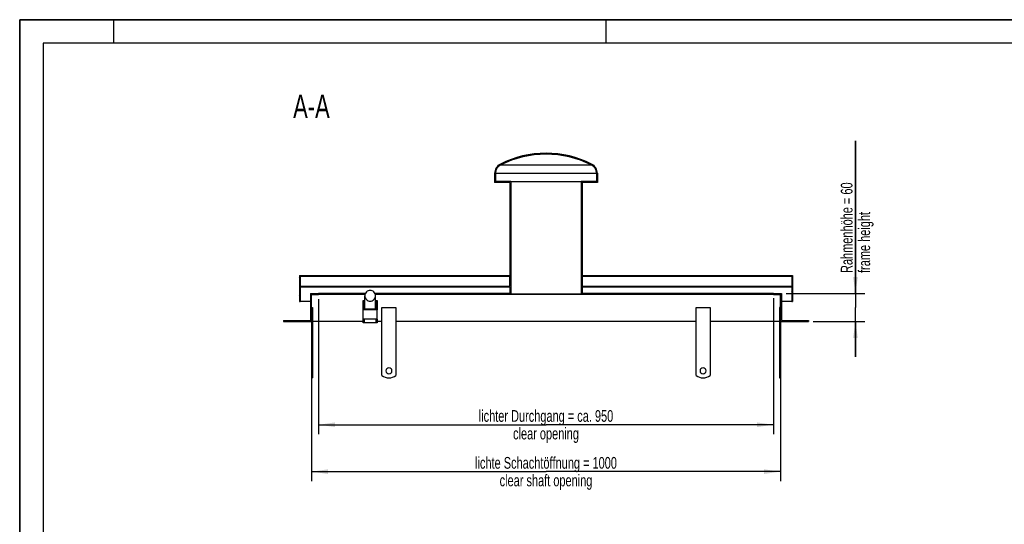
# Model space of a CAD drawing. Header units: millimetres. Extents: x 0 to 4200, y 0 to 2970.
# Tile 3 of 17: x 0 to 2100, y 1894 to 2970. Entities that reach past the tile are written whole.
import ezdxf

# ---------------------------------------------------------------- set-up
doc = ezdxf.new("R2010")
doc.units = ezdxf.units.MM
doc.header["$LTSCALE"] = 231
doc.layers.get('0').update_dxf_attribs({"linetype": 'CONTINUOUS'})
for name, color, linetype in [('005_AXIS', 7, 'CONTINUOUS'), ('050_DIMENSIONING', 7, 'CONTINUOUS'), ('052_SYMBOLS', 7, 'CONTINUOUS')]:
    doc.layers.add(name, color=color, linetype=linetype)
doc.styles.get("Standard").update_dxf_attribs({"font": 'txt', "width": 0.7})
doc.dimstyles.new('DIMSTYLE_1', dxfattribs={"dimtxt": 25, "dimasz": 35, "dimexe": 2, "dimexo": 1, "dimtad": 1, "dimdec": 1, "dimtxsty": 'Standard', "dimblk": '_FILLED', "dimblk1": '_FILLED', "dimblk2": '_FILLED', "dimcen": 0.09, "dimazin": 2, "dimtp": 0.8, "dimtm": 0.8, "dimtfac": 1, "dimtdec": 1, "dimtofl": 0, "dimtmove": 0, "dimatfit": 3, "dimldrblk": '_FILLED', "dimfxl": 1, "dimtolj": 1, "dimarcsym": 0})
doc.dimstyles.new('DIMSTYLE_3', dxfattribs={"dimtxt": 25, "dimasz": 35, "dimexe": 2, "dimexo": 1, "dimtad": 1, "dimtxsty": 'Standard', "dimblk": '_FILLED', "dimblk1": '_FILLED', "dimblk2": '_FILLED', "dimcen": 0.09, "dimazin": 2, "dimtp": 0.3, "dimtm": 0.3, "dimtfac": 1, "dimtofl": 0, "dimtmove": 0, "dimatfit": 3, "dimldrblk": '_FILLED', "dimfxl": 1, "dimtolj": 1, "dimarcsym": 0})
doc.dimstyles.new('DIMSTYLE_4', dxfattribs={"dimtxt": 25, "dimasz": 35, "dimexe": 2, "dimexo": 1, "dimtad": 1, "dimtxsty": 'Standard', "dimblk": '_FILLED', "dimblk1": '_FILLED', "dimblk2": '_FILLED', "dimcen": 0.09, "dimazin": 2, "dimtp": 0.8, "dimtm": 0.8, "dimtfac": 1, "dimtofl": 0, "dimtmove": 0, "dimatfit": 3, "dimldrblk": '_FILLED', "dimfxl": 1, "dimtolj": 1, "dimarcsym": 0})

# ---------------------------------------------------------------- blocks, each defined once
blk = doc.blocks.new('_FILLED')
at = {"color": 0, "linetype": 'ByBlock'}
blk.add_solid([(0, 0), (-1, 0.1428571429), (-1, -0.1428571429)], dxfattribs=at)
blk = doc.blocks.new('*D3')
at = {"layer": '050_DIMENSIONING', "color": 2, "linetype": 'Continuous', "transparency": 16777216}
for p, q in [((622.5181724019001, 2316.227784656), (622.5181724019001, 1986.227784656)), ((1622.5181724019, 2316.227784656), (1622.5181724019, 1986.227784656)), ((622.5181724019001, 2006.227784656), (1122.5181724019, 2006.227784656)), ((1622.5181724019, 2006.227784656), (1122.5181724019, 2006.227784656))]:
    blk.add_line(p, q, dxfattribs=at)
at = {"layer": '050_DIMENSIONING', "color": 2, "linetype": 'Continuous', "transparency": 16777216, "xscale": 35, "yscale": 35, "zscale": 35, "rotation": 180}
blk.add_blockref('_FILLED', (622.5181724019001, 2006.227784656), dxfattribs=at)
at = {"layer": '050_DIMENSIONING', "color": 2, "linetype": 'Continuous', "transparency": 16777216, "xscale": 35, "yscale": 35, "zscale": 35}
blk.add_blockref('_FILLED', (1622.5181724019, 2006.227784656), dxfattribs=at)
at = {"layer": '050_DIMENSIONING', "color": 2, "linetype": 'Continuous', "transparency": 16777216, "insert": (1122.5181724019, 2037.477784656), "char_height": 25, "width": 718.2142857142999, "attachment_point": 2, "line_spacing_factor": 0.9}
blk.add_mtext('lichte Schachtöffnung = 1000\\Pclear shaft opening', dxfattribs=at)
blk = doc.blocks.new('*D7')
at = {"layer": '050_DIMENSIONING', "color": 2, "linetype": 'Continuous', "transparency": 16777216}
for p, q in [((1782.5181724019, 2386.227784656), (1782.5181724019, 2711.6489933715)), ((1782.5181724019, 2711.6489933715), (1782.5181724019, 2356.227784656)), ((1634.5181724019, 2386.227784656), (1802.5181724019, 2386.227784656)), ((1782.5181724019, 2251.227784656), (1782.5181724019, 2356.227784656)), ((1692.5181724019, 2326.227784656), (1802.5181724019, 2326.227784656)), ((1782.5181724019, 2326.227784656), (1782.5181724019, 2251.227784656))]:
    blk.add_line(p, q, dxfattribs=at)
at = {"layer": '050_DIMENSIONING', "color": 2, "linetype": 'Continuous', "transparency": 16777216, "xscale": 35, "yscale": 35, "zscale": 35}
for p, rotation in [((1782.5181724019, 2386.227784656), 270), ((1782.5181724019, 2326.227784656), 90)]:
    blk.add_blockref('_FILLED', p, dxfattribs=dict(at, rotation=rotation))
at = {"layer": '050_DIMENSIONING', "color": 2, "linetype": 'Continuous', "transparency": 16777216, "insert": (1751.2681724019, 2429.8632790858), "char_height": 25, "width": 422.6785714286, "attachment_point": 1, "rotation": 90, "line_spacing_factor": 0.9}
blk.add_mtext('Rahmenhöhe = 60\\Pframe height', dxfattribs=at)
blk = doc.blocks.new('*D8')
at = {"layer": '050_DIMENSIONING', "color": 2, "linetype": 'Continuous', "transparency": 16777216}
for p, q in [((637.5181724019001, 2374.227784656), (637.5181724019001, 2086.227784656)), ((1607.5181724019, 2376.227784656), (1607.5181724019, 2086.227784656)), ((637.5181724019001, 2106.227784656), (1122.5181724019, 2106.227784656)), ((1607.5181724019, 2106.227784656), (1122.5181724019, 2106.227784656))]:
    blk.add_line(p, q, dxfattribs=at)
at = {"layer": '050_DIMENSIONING', "color": 2, "linetype": 'Continuous', "transparency": 16777216, "xscale": 35, "yscale": 35, "zscale": 35, "rotation": 180}
blk.add_blockref('_FILLED', (637.5181724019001, 2106.227784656), dxfattribs=at)
at = {"layer": '050_DIMENSIONING', "color": 2, "linetype": 'Continuous', "transparency": 16777216, "xscale": 35, "yscale": 35, "zscale": 35}
blk.add_blockref('_FILLED', (1607.5181724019, 2106.227784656), dxfattribs=at)
at = {"layer": '050_DIMENSIONING', "color": 2, "linetype": 'Continuous', "transparency": 16777216, "insert": (1122.5181724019, 2137.477784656), "char_height": 25, "width": 707.1428571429, "attachment_point": 2, "line_spacing_factor": 0.9}
blk.add_mtext('lichter Durchgang = ca. 950\\Pclear opening', dxfattribs=at)

msp = doc.modelspace()

# ---------------------------------------------------------------- hatches: boundary and pattern name
at = {"linetype": 'Continuous'}
h = msp.add_hatch(dxfattribs=at)
h.set_pattern_fill('A', color=2, scale=26.2989329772, angle=45, style=0, pattern_type=0)
h.set_pattern_definition([(45, (0, 0), (-18.5961538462, 18.5961538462), [])])
edge = h.paths.add_edge_path()
edge.add_line((562.5181724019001, 2326.227784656), (622.5181724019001, 2326.227784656))
edge.add_line((562.5181724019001, 2328.227784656), (562.5181724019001, 2326.227784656))
edge.add_line((562.5181724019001, 2328.227784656), (620.5181724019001, 2328.227784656))
edge.add_line((620.5181724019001, 2386.227784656), (620.5181724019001, 2328.227784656))
edge.add_line((620.5181724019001, 2386.227784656), (637.5181724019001, 2386.227784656))
edge.add_line((637.5181724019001, 2384.227784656), (637.5181724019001, 2386.227784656))
edge.add_line((622.5181724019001, 2384.227784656), (637.5181724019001, 2384.227784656))
edge.add_line((622.5181724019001, 2326.227784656), (622.5181724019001, 2384.227784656))
edge = h.paths.add_edge_path()
edge.add_line((1622.5181724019, 2326.227784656), (1682.5181724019, 2326.227784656))
edge.add_line((1622.5181724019, 2326.227784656), (1622.5181724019, 2384.227784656))
edge.add_line((1607.5181724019, 2384.227784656), (1622.5181724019, 2384.227784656))
edge.add_line((1607.5181724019, 2384.227784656), (1607.5181724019, 2386.227784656))
edge.add_line((1607.5181724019, 2386.227784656), (1624.5181724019, 2386.227784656))
edge.add_line((1624.5181724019, 2386.227784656), (1624.5181724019, 2328.227784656))
edge.add_line((1624.5181724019, 2328.227784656), (1682.5181724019, 2328.227784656))
edge.add_line((1682.5181724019, 2328.227784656), (1682.5181724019, 2326.227784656))
edge = h.paths.add_edge_path()
edge.add_line((596.5181724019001, 2369.227784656), (598.5181724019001, 2369.227784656))
edge.add_line((596.5181724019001, 2424.227784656), (596.5181724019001, 2369.227784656))
edge.add_line((596.5181724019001, 2424.227784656), (1045.5181724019, 2424.227784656))
edge.add_line((1045.5181724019, 2622.6176003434), (1045.5181724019, 2424.227784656))
edge.add_line((1045.5181724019, 2622.6176003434), (1013.0181724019, 2622.6176003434))
edge.add_line((1013.0181724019, 2642.6176003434), (1013.0181724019, 2622.6176003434))
edge.add_arc((1034.9181724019, 2642.6176003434), 21.9, 116.4945026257, 180)
edge.add_arc((1122.8914478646, 2466.1281026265), 219.1, 90.097613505, 116.4945026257)
edge.add_arc((1122.1448969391, 2466.1281026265), 219.1, 423.50549737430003, 449.902386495, ccw=False)
edge.add_arc((1210.1181724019, 2642.6176003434), 21.9, 360, 423.50549737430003, ccw=False)
edge.add_line((1232.0181724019, 2642.6176003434), (1232.0181724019, 2622.6176003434))
edge.add_line((1232.0181724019, 2622.6176003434), (1199.5181724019, 2622.6176003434))
edge.add_line((1199.5181724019, 2622.6176003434), (1199.5181724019, 2424.227784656))
edge.add_line((1199.5181724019, 2424.227784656), (1648.5181724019, 2424.227784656))
edge.add_line((1648.5181724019, 2424.227784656), (1648.5181724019, 2369.227784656))
edge.add_line((1646.5181724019, 2369.227784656), (1648.5181724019, 2369.227784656))
edge.add_line((1646.5181724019, 2400.227784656), (1646.5181724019, 2369.227784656))
edge.add_line((1199.5181724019, 2400.227784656), (1646.5181724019, 2400.227784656))
edge.add_line((1199.5181724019, 2400.227784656), (1199.5181724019, 2385.227784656))
edge.add_line((1199.5181724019, 2385.227784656), (1197.5181724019, 2385.227784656))
edge.add_line((1197.5181724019, 2624.6176003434), (1197.5181724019, 2385.227784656))
edge.add_line((1230.0181753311, 2624.6176003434), (1197.5181724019, 2624.6176003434))
edge.add_line((1230.0181753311, 2642.6176003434), (1230.0181753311, 2624.6176003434))
edge.add_arc((1210.1181724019, 2642.6176003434), 19.9000029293, 360, 423.50549737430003, ccw=False)
edge.add_arc((1122.1448969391, 2466.1281026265), 217.1000029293, 423.50549737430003, 449.9014872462, ccw=False)
edge.add_arc((1122.8914478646, 2466.1281026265), 217.1000029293, 90.0985127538, 116.4945026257)
edge.add_arc((1034.9181724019, 2642.6176003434), 19.9000029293, 116.4945026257, 180)
edge.add_line((1015.0181694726, 2642.6176003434), (1015.0181694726, 2624.6176003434))
edge.add_line((1047.5181724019, 2624.6176003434), (1015.0181694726, 2624.6176003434))
edge.add_line((1047.5181724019, 2624.6176003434), (1047.5181724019, 2385.227784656))
edge.add_line((1047.5181724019, 2385.227784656), (1045.5181724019, 2385.227784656))
edge.add_line((1045.5181724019, 2400.227784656), (1045.5181724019, 2385.227784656))
edge.add_line((598.5181724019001, 2400.227784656), (1045.5181724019, 2400.227784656))
edge.add_line((598.5181724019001, 2400.227784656), (598.5181724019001, 2369.227784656))
edge.add_line((1646.5181724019, 2422.227784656), (1646.5181724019, 2401.477784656))
edge.add_line((1646.5181724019, 2422.227784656), (1199.5181724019, 2422.227784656))
edge.add_line((1199.5181724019, 2422.227784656), (1199.5181724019, 2401.477784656))
edge.add_line((1199.5181724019, 2401.477784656), (1646.5181724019, 2401.477784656))
edge.add_line((598.5181724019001, 2422.227784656), (598.5181724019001, 2401.477784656))
edge.add_line((598.5181724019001, 2401.477784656), (1045.5181724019, 2401.477784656))
edge.add_line((1045.5181724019, 2401.477784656), (1045.5181724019, 2422.227784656))
edge.add_line((1045.5181724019, 2422.227784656), (598.5181724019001, 2422.227784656))

# ---------------------------------------------------------------- linework, layer by layer
at = {"color": 7, "linetype": 'Continuous'}
for p, q in [((0, 2970), (4200, 2970)), ((0, 0), (0, 2970)), ((1013.0181724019, 2642.6176003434), (1013.0181724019, 2622.6176003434)), ((1015.0181694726, 2642.6176003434), (1015.0181694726, 2624.6176003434)), ((1230.0181753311, 2642.6176003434), (1230.0181753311, 2624.6176003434)), ((1232.0181724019, 2642.6176003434), (1232.0181724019, 2622.6176003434)), ((1045.5181724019, 2622.6176003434), (1013.0181724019, 2622.6176003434)), ((1047.5181724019, 2624.6176003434), (1015.0181694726, 2624.6176003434)), ((1045.5181724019, 2622.6176003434), (1045.5181724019, 2424.227784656)), ((1047.5181724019, 2624.6176003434), (1047.5181724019, 2385.227784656)), ((1047.5181724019, 2624.6176003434), (1197.5181724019, 2624.6176003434)), ((1197.5181724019, 2624.6176003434), (1197.5181724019, 2385.227784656)), ((1230.0181753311, 2624.6176003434), (1197.5181724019, 2624.6176003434)), ((1232.0181724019, 2622.6176003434), (1199.5181724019, 2622.6176003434)), ((1199.5181724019, 2622.6176003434), (1199.5181724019, 2424.227784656)), ((596.5181724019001, 2424.227784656), (596.5181724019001, 2369.227784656)), ((596.5181724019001, 2424.227784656), (1045.5181724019, 2424.227784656)), ((1045.5181724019, 2422.227784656), (598.5181724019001, 2422.227784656)), ((598.5181724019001, 2422.227784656), (598.5181724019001, 2401.477784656)), ((1045.5181724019, 2401.477784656), (1045.5181724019, 2422.227784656)), ((1199.5181724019, 2424.227784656), (1648.5181724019, 2424.227784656)), ((1199.5181724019, 2422.227784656), (1199.5181724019, 2401.477784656)), ((1646.5181724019, 2422.227784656), (1199.5181724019, 2422.227784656)), ((1646.5181724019, 2422.227784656), (1646.5181724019, 2401.477784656)), ((1648.5181724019, 2424.227784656), (1648.5181724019, 2369.227784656)), ((598.5181724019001, 2401.477784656), (1045.5181724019, 2401.477784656)), ((598.5181724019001, 2400.227784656), (1045.5181724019, 2400.227784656)), ((598.5181724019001, 2400.227784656), (598.5181724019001, 2369.227784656)), ((1045.5181724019, 2400.227784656), (1045.5181724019, 2385.227784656)), ((1199.5181724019, 2401.477784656), (1646.5181724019, 2401.477784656)), ((1199.5181724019, 2400.227784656), (1646.5181724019, 2400.227784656)), ((1199.5181724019, 2400.227784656), (1199.5181724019, 2385.227784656)), ((1646.5181724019, 2400.227784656), (1646.5181724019, 2369.227784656)), ((620.5181724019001, 2386.227784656), (637.5181724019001, 2386.227784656)), ((620.5181724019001, 2386.227784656), (620.5181724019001, 2328.227784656)), ((622.5181724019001, 2384.227784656), (637.5181724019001, 2384.227784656)), ((622.5181724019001, 2326.227784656), (622.5181724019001, 2384.227784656)), ((737.1805758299, 2386.227784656), (637.5181724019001, 2386.227784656)), ((637.5181724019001, 2384.227784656), (637.5181724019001, 2386.227784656)), ((736.4260713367, 2384.227784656), (637.5181724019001, 2384.227784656)), ((736.0181724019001, 2353.1930449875), (736.0181724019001, 2381.227784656)), ((1045.5181724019, 2386.227784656), (757.8557689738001, 2386.227784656)), ((1607.5181724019, 2384.227784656), (758.610273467, 2384.227784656)), ((759.0181724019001, 2353.1930449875), (759.0181724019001, 2381.227784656)), ((1047.5181724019, 2385.227784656), (1045.5181724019, 2385.227784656)), ((1047.5181724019, 2385.227784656), (1197.5181724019, 2385.227784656)), ((1199.5181724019, 2385.227784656), (1197.5181724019, 2385.227784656)), ((1607.5181724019, 2386.227784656), (1199.5181724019, 2386.227784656)), ((1607.5181724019, 2386.227784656), (1624.5181724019, 2386.227784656)), ((1607.5181724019, 2384.227784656), (1607.5181724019, 2386.227784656)), ((1607.5181724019, 2384.227784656), (1622.5181724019, 2384.227784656)), ((1622.5181724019, 2326.227784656), (1622.5181724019, 2384.227784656)), ((1624.5181724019, 2386.227784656), (1624.5181724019, 2328.227784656)), ((596.5181724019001, 2369.227784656), (598.5181724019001, 2369.227784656)), ((620.5181724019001, 2369.227784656), (598.5181724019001, 2369.227784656)), ((732.5181724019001, 2371.1037144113), (734.5181724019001, 2371.1037144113)), ((732.5181724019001, 2351.2029706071), (732.5181724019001, 2371.1037144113)), ((734.5181724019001, 2371.1037144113), (734.5181724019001, 2353.1930449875)), ((736.0181724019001, 2366.227784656), (734.5181724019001, 2366.227784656)), ((734.5181724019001, 2353.1930449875), (760.5181724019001, 2353.1930449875)), ((760.5181724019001, 2366.227784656), (759.0181724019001, 2366.227784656)), ((760.5181724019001, 2371.1037144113), (762.5181724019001, 2371.1037144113)), ((760.5181724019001, 2353.1930449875), (760.5181724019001, 2371.1037144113)), ((762.5181724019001, 2371.1037144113), (762.5181724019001, 2351.2029706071)), ((1646.5181724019, 2369.227784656), (1624.5181724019, 2369.227784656)), ((1646.5181724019, 2369.227784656), (1648.5181724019, 2369.227784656)), ((732.5181724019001, 2331.3022268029), (732.5181724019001, 2351.2029706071)), ((762.5181724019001, 2351.2029706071), (732.5181724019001, 2351.2029706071)), ((762.5181724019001, 2331.3022268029), (732.5181724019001, 2331.3022268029)), ((732.5181724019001, 2323.727784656), (732.5181724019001, 2331.3022268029)), ((734.5181724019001, 2331.3022268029), (734.5181724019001, 2323.727784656)), ((760.5181724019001, 2323.727784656), (760.5181724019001, 2331.3022268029)), ((762.5181724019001, 2331.3022268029), (762.5181724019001, 2351.2029706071)), ((762.5181724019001, 2331.3022268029), (762.5181724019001, 2323.727784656)), ((562.5181724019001, 2328.227784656), (620.5181724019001, 2328.227784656)), ((562.5181724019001, 2328.227784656), (562.5181724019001, 2326.227784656)), ((562.5181724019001, 2326.227784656), (622.5181724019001, 2326.227784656)), ((732.5181724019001, 2326.227784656), (624.5181724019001, 2326.227784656)), ((734.5181724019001, 2323.727784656), (732.5181724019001, 2323.727784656)), ((760.5181724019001, 2323.727784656), (734.5181724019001, 2323.727784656)), ((762.5181724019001, 2323.727784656), (760.5181724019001, 2323.727784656)), ((772.5181724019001, 2326.227784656), (762.5181724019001, 2326.227784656)), ((1622.5181724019, 2326.227784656), (1682.5181724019, 2326.227784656)), ((1624.5181724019, 2328.227784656), (1682.5181724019, 2328.227784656)), ((1682.5181724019, 2328.227784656), (1682.5181724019, 2326.227784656)), ((622.5181724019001, 2206.227784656), (624.5181724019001, 2206.227784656)), ((1620.5181724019, 2206.227784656), (1622.5181724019, 2206.227784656))]:
    msp.add_line(p, q, dxfattribs=at)
at = {"color": 3, "linetype": 'Continuous'}
for p, q in [((0, 2970), (0, 0)), ((4200, 2970), (0, 2970)), ((200, 2970), (200, 2920)), ((1250, 2970), (1250, 2920))]:
    msp.add_line(p, q, dxfattribs=at)
at = {"color": 5, "linetype": 'Continuous'}
for p, q in [((50, 2920), (50, 50)), ((4150, 2920), (50, 2920))]:
    msp.add_line(p, q, dxfattribs=at)
at = {"color": 9, "linetype": 'Continuous'}
for p, q in [((1026.0405433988, 2660.4276486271), (1218.9958014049, 2660.4276486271)), ((1015.0181694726, 2642.6176003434), (1230.0181753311, 2642.6176003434))]:
    msp.add_line(p, q, dxfattribs=at)
at = {"color": 7, "linetype": 'Continuous'}
for centre, radius, start, end in [((1122.8914478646, 2466.1281026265), 219.1, 90.097613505, 116.4945026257), ((1122.8914478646, 2466.1281026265), 217.1000029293, 90.0985127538, 116.4945026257), ((1122.1448969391, 2466.1281026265), 219.1, 63.50549737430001, 89.902386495), ((1122.1448969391, 2466.1281026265), 217.1000029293, 63.50549737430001, 89.9014872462), ((1034.9181724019, 2642.6176003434), 21.9, 116.4945026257, 180), ((1034.9181724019, 2642.6176003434), 19.9000029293, 116.4945026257, 180), ((1210.1181724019, 2642.6176003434), 19.9000029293, 0, 63.50549737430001), ((1210.1181724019, 2642.6176003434), 21.9, 0, 63.50549737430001)]:
    msp.add_arc(centre, radius, start, end, dxfattribs=at)
for points, knots in [([(747.5181724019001, 2392.6707123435), (746.0227617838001, 2392.6707123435), (743.0014516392, 2392.076262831), (739.1791487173, 2389.5318368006), (736.6176613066, 2385.7282810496), (736.0181729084, 2382.7163374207), (736.0181729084, 2381.227784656)], [0, 0, 0, 0, 0.2505742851, 0.500812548, 0.7505748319, 1, 1, 1, 1]), ([(736.0181729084, 2381.227784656), (736.0181729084, 2379.7392318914), (736.6176613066, 2376.7272882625), (739.1791487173, 2372.9237325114), (743.0014516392, 2370.379306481), (746.0227617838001, 2369.7848569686), (747.5181724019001, 2369.7848569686)], [0, 0, 0, 0, 0.2494251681, 0.499187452, 0.7494257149, 1, 1, 1, 1]), ([(759.0181718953, 2381.227784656), (759.0181718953, 2382.7163374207), (758.4186834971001, 2385.7282810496), (755.8571960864, 2389.5318368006), (752.0348931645, 2392.076262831), (749.0135830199, 2392.6707123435), (747.5181724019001, 2392.6707123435)], [0, 0, 0, 0, 0.2494251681, 0.499187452, 0.7494257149, 1, 1, 1, 1]), ([(747.5181724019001, 2369.7848569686), (749.0135830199, 2369.7848569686), (752.0348931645, 2370.379306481), (755.8571960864, 2372.9237325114), (758.4186834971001, 2376.7272882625), (759.0181718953, 2379.7392318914), (759.0181718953, 2381.227784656)], [0, 0, 0, 0, 0.2505742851, 0.500812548, 0.7505748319, 1, 1, 1, 1])]:
    msp.add_open_spline(points, degree=3, knots=knots, dxfattribs=at)
at = {"layer": '005_AXIS', "color": 7, "linetype": 'Continuous'}
for p, q in [((622.5181724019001, 2356.227784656), (624.5181724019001, 2356.227784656)), ((624.5181724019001, 2356.227784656), (624.5181724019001, 2211.227784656)), ((772.5181724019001, 2356.227784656), (802.5181724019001, 2356.227784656)), ((772.5181724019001, 2211.227784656), (772.5181724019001, 2356.227784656)), ((802.5181724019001, 2356.227784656), (802.5181724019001, 2211.227784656)), ((1442.5181724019, 2211.227784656), (1442.5181724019, 2356.227784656)), ((1442.5181724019, 2356.227784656), (1472.5181724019, 2356.227784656)), ((1472.5181724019, 2356.227784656), (1472.5181724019, 2211.227784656)), ((1620.5181724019, 2356.227784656), (1620.5181724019, 2211.227784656)), ((1622.5181724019, 2356.227784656), (1620.5181724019, 2356.227784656)), ((622.5181724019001, 2326.227784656), (622.5181724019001, 2211.227784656)), ((1442.5181724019, 2326.227784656), (802.5181724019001, 2326.227784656)), ((1620.5181724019, 2326.227784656), (1472.5181724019, 2326.227784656)), ((1622.5181724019, 2326.227784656), (1622.5181724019, 2211.227784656)), ((622.5181724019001, 2211.227784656), (622.5181724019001, 2206.227784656)), ((622.5181724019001, 2211.227784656), (624.5181724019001, 2211.227784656)), ((624.5181724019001, 2211.227784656), (624.5181724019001, 2206.227784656)), ((1620.5181724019, 2211.227784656), (1620.5181724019, 2206.227784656)), ((1622.5181724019, 2211.227784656), (1620.5181724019, 2211.227784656)), ((1622.5181724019, 2211.227784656), (1622.5181724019, 2206.227784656))]:
    msp.add_line(p, q, dxfattribs=at)
for centre, radius, start, end in [((787.5181724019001, 2221.227784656), 6.5, 0, 180), ((1457.5181724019, 2221.227784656), 6.5, 0, 180), ((787.5181724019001, 2231.227784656), 25, 233.1301023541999, 306.8698976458), ((787.5181724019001, 2221.227784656), 6.5, 180, 360), ((1457.5181724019, 2231.227784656), 25, 233.1301023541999, 306.8698976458), ((1457.5181724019, 2221.227784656), 6.5, 180, 360)]:
    msp.add_arc(centre, radius, start, end, dxfattribs=at)

# ---------------------------------------------------------------- texts
at = {"layer": '052_SYMBOLS', "color": 2, "linetype": 'Continuous', "insert": (661.2525357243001, 2810.227784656), "char_height": 50, "width": 182.1428571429, "attachment_point": 3, "line_spacing_factor": 0.9}
msp.add_mtext('A-A', dxfattribs=at)

# ---------------------------------------------------------------- dimensions: what is measured, and where the dimension line sits
at = {"layer": '050_DIMENSIONING', "color": 2, "linetype": 'Continuous'}
dim = msp.add_linear_dim(base=(1782.5181724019, 2326.227784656), p1=(1633.5181724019, 2386.227784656), p2=(1691.5181724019, 2326.227784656), angle=270, text='Rahmenhöhe = <>\\Pframe height', dimstyle='DIMSTYLE_3', dxfattribs=at)
dim.commit()
dim.dimension.update_dxf_attribs({"geometry": '*D7', "text_midpoint": (1782.5181724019, 2570.7561362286), "dimtype": 160})
for base, p1, p2, text, dimstyle, picture, middle in [((1607.5181724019, 2106.227784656), (637.5181724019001, 2375.227784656), (1607.5181724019, 2377.227784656), 'lichter Durchgang = ca. <>\\Pclear opening', 'DIMSTYLE_4', '*D8', (1122.5181724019, 2106.227784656)), ((1622.5181724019, 2006.227784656), (622.5181724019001, 2317.227784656), (1622.5181724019, 2317.227784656), 'lichte Schachtöffnung = <>\\Pclear shaft opening', 'DIMSTYLE_1', '*D3', (1122.5181724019, 2006.227784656))]:
    dim = msp.add_linear_dim(base=base, p1=p1, p2=p2, text=text, dimstyle=dimstyle, dxfattribs=at)
    dim.commit()
    dim.dimension.update_dxf_attribs({"geometry": picture, "text_midpoint": middle, "dimtype": 160})

doc.saveas('drawing.dxf')
